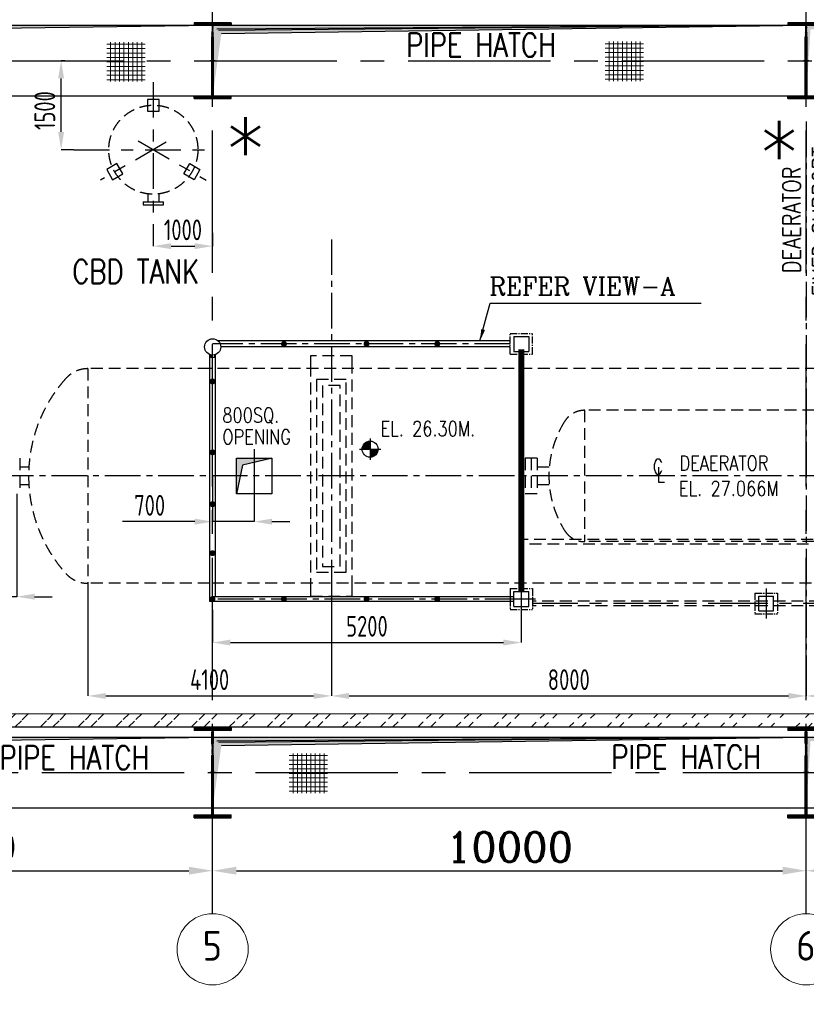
# Model space of a CAD drawing. Extents: x -11758 to 4934791, y -233543 to 1826789.
# Tile 41 of 256: x 63908 to 77159, y 214519 to 231116. Entities that reach past the tile are written whole.
import ezdxf
from ezdxf.enums import TextEntityAlignment as Align

# ---------------------------------------------------------------- set-up
doc = ezdxf.new("R2010")
doc.units = 0
doc.header["$LTSCALE"] = 800
doc.header["$MEASUREMENT"] = 0
for name, pattern in [('CENTER', [2, 1.25, -0.25, 0.25, -0.25]), ('CENTER2', [1.125, 0.75, -0.125, 0.125, -0.125]), ('CENTRE', [1.5, 0.75, -0.25, 0.25, -0.25]), ('HIDDEN', [0.375, 0.25, -0.125])]:
    doc.linetypes.add(name, pattern=pattern)
doc.layers.get('0').update_dxf_attribs({"linetype": 'CONTINUOUS'})
doc.layers.get('DEFPOINTS').update_dxf_attribs({"linetype": 'CONTINUOUS'})
for name, color, linetype in [('CEN', 2, 'CENTER'), ('CL', 2, 'CENTER2'), ('COL', 1, 'CENTER'), ('GRID', 8, 'CENTER'), ('HATCH', 9, 'CONTINUOUS'), ('LOGO', 7, 'CONTINUOUS'), ('MECH_EQ', 251, 'HIDDEN'), ('OBN', 1, 'CONTINUOUS'), ('PIPE', 1, 'CONTINUOUS'), ('PIPE OPENING HATCH', 7, 'CONTINUOUS'), ('STR', 2, 'CONTINUOUS'), ('WALL', 6, 'CONTINUOUS')]:
    doc.layers.add(name, color=color, linetype=linetype)
for name, color, linetype, lineweight in [('DIM', 4, 'CONTINUOUS', 15), ('T', 3, 'CONTINUOUS', 15), ('TEXT', 3, 'CONTINUOUS', 15)]:
    doc.layers.add(name, color=color, linetype=linetype, lineweight=lineweight)
doc.styles.add('ROMANC', font='romanc')
doc.styles.add('ROMANS', font='ISO9.shx', dxfattribs={"width": 0.8})
doc.styles.add('S1', font='SIMPLEX.SHX', dxfattribs={"height": 200})
doc.styles.add('S3', font='ROMANS1.SHX', dxfattribs={"width": 0.8})
doc.styles.get("Standard").update_dxf_attribs({"font": 'ISO9'})
doc.dimstyles.get("Standard").update_dxf_attribs({"dimtxt": 0.18, "dimasz": 0.18, "dimexe": 0.18, "dimexo": 0.0625, "dimgap": 0.09, "dimtad": 0, "dimtih": 1, "dimtoh": 1, "dimdec": 4, "dimzin": 0, "dimdsep": 46, "dimtxsty": 'Standard', "dimcen": 0.09, "dimadec": 0, "dimazin": 0, "dimtfac": 1, "dimtdec": 4, "dimtofl": 0, "dimtmove": 0, "dimatfit": 3, "dimfxl": 1, "dimtolj": 1, "dimtzin": 0, "dimarcsym": 0})
doc.dimstyles.new('STANDARD$0', dxfattribs={"dimtxt": 250, "dimasz": 200, "dimexe": 0, "dimexo": 0, "dimgap": 100, "dimtad": 1, "dimdec": 0, "dimzin": 0, "dimdsep": 46, "dimtxsty": 'S1', "dimcen": 0, "dimadec": 0, "dimazin": 0, "dimtfac": 1, "dimtdec": 0, "dimtmove": 2, "dimatfit": 3, "dimfxl": 1, "dimtolj": 1, "dimtzin": 0, "dimarcsym": 0})

# ---------------------------------------------------------------- blocks, each defined once
blk = doc.blocks.new('*D314')
at = {"layer": 'DEFPOINTS', "color": 0, "linetype": 'Continuous', "transparency": 16777216}
for p in [(57158, 216771), (67158, 216771), (67158, 216771)]:
    blk.add_point(p, dxfattribs=at)
at = {"layer": 'DIM', "color": 4, "linetype": 'Continuous', "lineweight": -2, "transparency": 16777216}
blk.add_line((57558, 216771), (66758, 216771), dxfattribs=at)
at = {"layer": 'DIM', "color": 4, "linetype": 'Continuous', "transparency": 16777216}
for points in [[(57558, 216838), (57558, 216705), (57158, 216771)], [(66758, 216838), (66758, 216705), (67158, 216771)]]:
    blk.add_solid(points, dxfattribs=at)
at = {"layer": 'DIM', "linetype": 'Continuous', "transparency": 16777216, "insert": (62785, 217171), "char_height": 500, "attachment_point": 5, "style": 'ROMANC'}
blk.add_mtext('\\A1;10000', dxfattribs=at)
blk = doc.blocks.new('*D315')
at = {"layer": 'DEFPOINTS', "color": 0, "linetype": 'Continuous', "transparency": 16777216}
for p in [(67158, 216771), (77158, 216771), (77158, 216771)]:
    blk.add_point(p, dxfattribs=at)
at = {"layer": 'DIM', "color": 4, "linetype": 'Continuous', "lineweight": -2, "transparency": 16777216}
blk.add_line((67558, 216771), (76758, 216771), dxfattribs=at)
at = {"layer": 'DIM', "color": 4, "linetype": 'Continuous', "transparency": 16777216}
for points in [[(67558, 216838), (67558, 216705), (67158, 216771)], [(76758, 216838), (76758, 216705), (77158, 216771)]]:
    blk.add_solid(points, dxfattribs=at)
at = {"layer": 'DIM', "linetype": 'Continuous', "transparency": 16777216, "insert": (72158, 217171), "char_height": 500, "attachment_point": 5, "style": 'ROMANC'}
blk.add_mtext('\\A1;10000', dxfattribs=at)
blk = doc.blocks.new('*D316')
at = {"layer": 'DEFPOINTS', "color": 0, "linetype": 'Continuous', "transparency": 16777216}
for p in [(77158, 216771), (87158, 216771), (87158, 216771)]:
    blk.add_point(p, dxfattribs=at)
at = {"layer": 'DIM', "color": 4, "linetype": 'Continuous', "lineweight": -2, "transparency": 16777216}
blk.add_line((77558, 216771), (86758, 216771), dxfattribs=at)
at = {"layer": 'DIM', "color": 4, "linetype": 'Continuous', "transparency": 16777216}
for points in [[(77558, 216838), (77558, 216705), (77158, 216771)], [(86758, 216838), (86758, 216705), (87158, 216771)]]:
    blk.add_solid(points, dxfattribs=at)
at = {"layer": 'DIM', "linetype": 'Continuous', "transparency": 16777216, "insert": (82158, 217171), "char_height": 500, "attachment_point": 5, "style": 'ROMANC'}
blk.add_mtext('\\A1;10000', dxfattribs=at)
blk = doc.blocks.new('A$C1C927E47')
at = {"layer": 'COL'}
h = blk.add_hatch(dxfattribs=at)
h.set_pattern_fill('ANSI31', color=256, scale=100, style=0)
h.paths.add_polyline_path([(16, 0), (0, 0), (0, -710), (16, -710)])
h.paths.add_polyline_path([(16, 710), (0, 710), (0, 0), (16, 0)])
h.paths.add_polyline_path([(0, 710), (-16, 710), (-16, 0), (0, 0)])
h.paths.add_polyline_path([(0, 0), (-16, 0), (-16, -710), (0, -710)])
h.paths.add_polyline_path([(-310, -710), (-310, -760), (0, -760), (0, -710)])
h.paths.add_polyline_path([(310, -760), (310, -710), (0, -710), (0, -760)])
h.paths.add_polyline_path([(310, 710), (310, 760), (0, 760), (0, 710)])
h.paths.add_polyline_path([(-310, 760), (-310, 710), (0, 710), (0, 760)])
for p, q in [((310, 760), (-310, 760)), ((-310, 760), (-310, 710)), ((310, 710), (-310, 710)), ((-16, -710), (-16, 710)), ((16, -710), (16, 710)), ((310, 760), (310, 710)), ((-310, -710), (310, -710)), ((-310, -760), (-310, -710)), ((-310, -760), (310, -760)), ((310, -760), (310, -710))]:
    blk.add_line(p, q, dxfattribs=at)
at = {"layer": 'COL', "color": 2}
for p, q in [((0, -792), (0, 792)), ((44, 0), (-44, 0)), ((44, 0), (-44, 0))]:
    blk.add_line(p, q, dxfattribs=at)
blk = doc.blocks.new('A$C14326149')
at = {"layer": 'COL'}
h = blk.add_hatch(dxfattribs=at)
h.set_pattern_fill('ANSI31', color=256, scale=100, style=0)
h.paths.add_polyline_path([(-310, -640), (-310, -600), (310, -600), (310, -640)])
h.paths.add_polyline_path([(310, 640), (310, 600), (-310, 600), (-310, 640)])
edge = h.paths.add_edge_path()
edge.add_line((-16, -600), (-16, 600))
edge.add_line((16, -600), (16, 600))
at = {"layer": 'COL', "color": 2}
for p, q in [((0, -672), (0, 672)), ((44, 0), (-44, 0))]:
    blk.add_line(p, q, dxfattribs=at)
at = {"layer": 'COL'}
for p, q in [((310, 640), (-310, 640)), ((-310, 640), (-310, 600)), ((310, 600), (-310, 600)), ((-16, -600), (-16, 600)), ((16, -600), (16, 600)), ((310, 640), (310, 600)), ((-310, -600), (310, -600)), ((-310, -640), (-310, -600)), ((-310, -640), (310, -640)), ((310, -640), (310, -600))]:
    blk.add_line(p, q, dxfattribs=at)
blk = doc.blocks.new('*D339')
at = {"layer": 'DEFPOINTS', "color": 0, "transparency": 16777216}
for p in [(69158, 221327), (77158, 220090), (77158, 219717)]:
    blk.add_point(p, dxfattribs=at)
at = {"layer": 'DIM', "color": 9, "lineweight": -2, "transparency": 16777216}
for p, q in [((69158, 221327), (69158, 219717)), ((77158, 220090), (77158, 219717)), ((69458, 219717), (76858, 219717))]:
    blk.add_line(p, q, dxfattribs=at)
at = {"layer": 'DIM', "color": 9, "transparency": 16777216}
for points in [[(69458, 219767), (69458, 219667), (69158, 219717)], [(76858, 219767), (76858, 219667), (77158, 219717)]]:
    blk.add_solid(points, dxfattribs=at)
at = {"layer": 'DIM', "transparency": 16777216, "insert": (73158, 219992), "char_height": 350, "attachment_point": 5, "style": 'ROMANS'}
blk.add_mtext('\\A1;8000', dxfattribs=at)
blk = doc.blocks.new('*D340')
at = {"layer": 'DEFPOINTS', "color": 0, "transparency": 16777216}
for p in [(65058, 221607), (69158, 221616), (69158, 219717)]:
    blk.add_point(p, dxfattribs=at)
at = {"layer": 'DIM', "color": 9, "lineweight": -2, "transparency": 16777216}
for p, q in [((65058, 221607), (65058, 219717)), ((69158, 221616), (69158, 219717)), ((65358, 219717), (68858, 219717))]:
    blk.add_line(p, q, dxfattribs=at)
at = {"layer": 'DIM', "color": 9, "transparency": 16777216}
for points in [[(65358, 219767), (65358, 219667), (65058, 219717)], [(68858, 219767), (68858, 219667), (69158, 219717)]]:
    blk.add_solid(points, dxfattribs=at)
at = {"layer": 'DIM', "transparency": 16777216, "insert": (67108, 219992), "char_height": 350, "attachment_point": 5, "style": 'ROMANS'}
blk.add_mtext('\\A1;4100', dxfattribs=at)
blk = doc.blocks.new('*D341')
at = {"layer": 'DEFPOINTS', "color": 0, "transparency": 16777216}
for p in [(77158, 220090), (85158, 220133), (77158, 219717)]:
    blk.add_point(p, dxfattribs=at)
at = {"layer": 'DIM', "color": 9, "lineweight": -2, "transparency": 16777216}
for p, q in [((77158, 220090), (77158, 219717)), ((85158, 220133), (85158, 219717)), ((84858, 219717), (77458, 219717))]:
    blk.add_line(p, q, dxfattribs=at)
at = {"layer": 'DIM', "color": 9, "transparency": 16777216}
for points in [[(77458, 219767), (77458, 219667), (77158, 219717)], [(84858, 219767), (84858, 219667), (85158, 219717)]]:
    blk.add_solid(points, dxfattribs=at)
at = {"layer": 'DIM', "transparency": 16777216, "insert": (80462, 220046), "char_height": 350, "attachment_point": 5, "style": 'ROMANS'}
blk.add_mtext('\\A1;8000', dxfattribs=at)
blk = doc.blocks.new('*D343')
at = {"layer": 'DEFPOINTS', "color": 0, "transparency": 16777216}
for p in [(64606, 230425), (64669, 230425), (64820, 228925)]:
    blk.add_point(p, dxfattribs=at)
at = {"layer": 'DIM', "color": 9, "lineweight": -2, "transparency": 16777216}
for p, q in [((64669, 230425), (64606, 230425)), ((64606, 229225), (64606, 230125)), ((64820, 228925), (64606, 228925))]:
    blk.add_line(p, q, dxfattribs=at)
at = {"layer": 'DIM', "color": 9, "transparency": 16777216}
for points in [[(64556, 230125), (64656, 230125), (64606, 230425)], [(64556, 229225), (64656, 229225), (64606, 228925)]]:
    blk.add_solid(points, dxfattribs=at)
at = {"layer": 'DIM', "transparency": 16777216, "insert": (64331, 229584), "char_height": 350, "attachment_point": 5, "rotation": 90, "style": 'ROMANS'}
blk.add_mtext('\\A1;1500', dxfattribs=at)
blk = doc.blocks.new('*D344')
at = {"layer": 'DEFPOINTS', "color": 0, "transparency": 16777216}
for p in [(66158, 227671), (67158, 227522), (67158, 227299)]:
    blk.add_point(p, dxfattribs=at)
at = {"layer": 'DIM', "color": 9, "lineweight": -2, "transparency": 16777216}
for p, q in [((66158, 227671), (66158, 227299)), ((67158, 227522), (67158, 227299)), ((66458, 227299), (66858, 227299))]:
    blk.add_line(p, q, dxfattribs=at)
at = {"layer": 'DIM', "color": 9, "transparency": 16777216}
for points in [[(66458, 227349), (66458, 227249), (66158, 227299)], [(66858, 227349), (66858, 227249), (67158, 227299)]]:
    blk.add_solid(points, dxfattribs=at)
at = {"layer": 'DIM', "transparency": 16777216, "insert": (66658, 227574), "char_height": 350, "attachment_point": 5, "style": 'ROMANS'}
blk.add_mtext('\\A1;1000', dxfattribs=at)
blk = doc.blocks.new('*D389')
at = {"layer": 'DEFPOINTS', "color": 0, "transparency": 16777216}
for p in [(67158, 223425), (67858, 223425), (67858, 222655)]:
    blk.add_point(p, dxfattribs=at)
at = {"layer": 'DIM', "color": 9, "lineweight": -2, "transparency": 16777216}
for p, q in [((67158, 223425), (67158, 222655)), ((67858, 223425), (67858, 222655)), ((66858, 222655), (65638, 222655)), ((67858, 222655), (67158, 222655)), ((68158, 222655), (68458, 222655))]:
    blk.add_line(p, q, dxfattribs=at)
at = {"layer": 'DIM', "color": 9, "transparency": 16777216}
for points in [[(66858, 222705), (66858, 222605), (67158, 222655)], [(68158, 222705), (68158, 222605), (67858, 222655)]]:
    blk.add_solid(points, dxfattribs=at)
at = {"layer": 'DIM', "transparency": 16777216, "insert": (66098, 222930), "char_height": 350, "attachment_point": 5, "style": 'ROMANS'}
blk.add_mtext('\\A1;700', dxfattribs=at)
blk = doc.blocks.new('*D390')
at = {"layer": 'DEFPOINTS', "color": 0, "transparency": 16777216}
for p in [(63858, 223125), (63408, 222615), (63858, 221390)]:
    blk.add_point(p, dxfattribs=at)
at = {"layer": 'DIM', "color": 9, "lineweight": -2, "transparency": 16777216}
for p, q in [((63858, 223125), (63858, 221390)), ((63408, 222615), (63408, 221390)), ((63108, 221390), (61888, 221390)), ((63858, 221390), (63408, 221390)), ((64158, 221390), (64458, 221390))]:
    blk.add_line(p, q, dxfattribs=at)
at = {"layer": 'DIM', "color": 9, "transparency": 16777216}
for points in [[(63108, 221440), (63108, 221340), (63408, 221390)], [(64158, 221440), (64158, 221340), (63858, 221390)]]:
    blk.add_solid(points, dxfattribs=at)
at = {"layer": 'DIM', "transparency": 16777216, "insert": (62348, 221665), "char_height": 350, "attachment_point": 5, "style": 'ROMANS'}
blk.add_mtext('\\A1;450', dxfattribs=at)
blk = doc.blocks.new('A$C22A02A94')
at = {"layer": 'HATCH', "const_width": 50, "flags": 128}
for points in [[(-8749, 7226, 1), (-8699, 7226, 1)], [(-7358, 7226, 1), (-7308, 7226, 1)], [(-6166, 7226, 1), (-6116, 7226, 1)], [(-9952, 6593, 1), (-9902, 6593, 1)], [(-9952, 5398, 1), (-9902, 5398, 1)], [(-9952, 4524, 1), (-9902, 4524, 1)], [(-9952, 3699, 1), (-9902, 3699, 1)], [(-9952, 2924, 1), (-9902, 2924, 1)], [(-8749, 2926, 1), (-8699, 2926, 1)], [(-7358, 2926, 1), (-7308, 2926, 1)], [(-6166, 2926, 1), (-6116, 2926, 1)]]:
    blk.add_lwpolyline(points, format="xyb", close=True, dxfattribs=at)
at = {"layer": 'MECH_EQ', "color": 1}
blk.add_line((-4773, 6186), (-4773, 6186), dxfattribs=at)
at = {"layer": 'PIPE', "color": 4, "linetype": 'CENTER2', "ltscale": 0.2}
for p, q in [((-4915, 7051), (-4915, 7401)), ((-4915, 7401), (-4535, 7401)), ((-4535, 7051), (-4535, 7401)), ((-4915, 7051), (-4535, 7051)), ((-4915, 3101), (-4535, 3101)), ((-4915, 3101), (-4915, 2751)), ((-4535, 3101), (-4535, 2751)), ((-4915, 2751), (-4535, 2751))]:
    blk.add_line(p, q, dxfattribs=at)
at = {"layer": 'PIPE', "color": 4}
for p, q in [((-4850, 7351), (-4600, 7351)), ((-4850, 7351), (-4850, 7101)), ((-4600, 7351), (-4600, 7101)), ((-4850, 7101), (-4600, 7101)), ((-4850, 2801), (-4850, 3051)), ((-4850, 3051), (-4600, 3051)), ((-4600, 2801), (-4600, 3051)), ((-4850, 2801), (-4600, 2801))]:
    blk.add_line(p, q, dxfattribs=at)
at = {"layer": 'PIPE', "color": 2, "linetype": 'CENTER2'}
for p, q in [((-4915, 7226), (-9925, 7226)), ((-4738, 2926), (-9925, 2926)), ((-4487, 2926), (-4963, 2926))]:
    blk.add_line(p, q, dxfattribs=at)
at = {"layer": 'PIPE'}
for p, q in [((-9881, 6995), (-9969, 6995)), ((-9955, 7042), (-9955, 6995)), ((-9895, 7042), (-9895, 6995))]:
    blk.add_line(p, q, dxfattribs=at)
at = {"layer": 'PIPE', "color": 4, "const_width": 100, "flags": 128}
blk.add_lwpolyline([(-4725, 3051), (-4725, 7135)], dxfattribs=at)
at = {"layer": 'PIPE'}
blk.add_circle((-9925, 7176), 137, dxfattribs=at)
at = {"layer": 'WALL'}
for p, q in [((-4915, 7276), (-9831, 7276)), ((-4915, 7176), (-9788, 7176)), ((-9975, 2886), (-9975, 7048)), ((-9875, 2961), (-9875, 7048)), ((-4852, 2886), (-9975, 2886)), ((-4852, 2961), (-9927, 2961))]:
    blk.add_line(p, q, dxfattribs=at)
blk = doc.blocks.new('*D401')
at = {"layer": 'DEFPOINTS', "color": 0, "transparency": 16777216}
for p in [(67158, 221167), (72358, 221175), (72358, 220617)]:
    blk.add_point(p, dxfattribs=at)
at = {"layer": 'DIM', "color": 9, "lineweight": -2, "transparency": 16777216}
for p, q in [((67158, 221167), (67158, 220617)), ((72358, 221175), (72358, 220617)), ((67458, 220617), (72058, 220617))]:
    blk.add_line(p, q, dxfattribs=at)
at = {"layer": 'DIM', "color": 9, "transparency": 16777216}
for points in [[(67458, 220667), (67458, 220567), (67158, 220617)], [(72058, 220667), (72058, 220567), (72358, 220617)]]:
    blk.add_solid(points, dxfattribs=at)
at = {"layer": 'DIM', "transparency": 16777216, "insert": (69758, 220892), "char_height": 350, "attachment_point": 5, "style": 'ROMANS'}
blk.add_mtext('\\A1;5200', dxfattribs=at)
blk = doc.blocks.new('A$C10F2367A')
at = {"layer": 'CEN'}
for p, q in [((-5550, 3650), (-5550, -2112)), ((-4550, 2775), (-4550, -2023)), ((-5850, -2150), (-14610, -2150)), ((-4675, -2150), (-5600, -2150))]:
    blk.add_line(p, q, dxfattribs=at)
at = {"layer": 'MECH_EQ', "color": 1}
for p, q in [((-5588, 3650), (2590, 3650)), ((-5588, 3650), (-5588, 2825)), ((-5513, 3575), (-5513, 2825)), ((-5513, 3575), (2590, 3575)), ((-3296, 3575), (-3296, 2775)), ((-3113, 3575), (-3113, 2775)), ((-2930, 3575), (-2930, 2775)), ((-2747, 3575), (-2747, 2775)), ((-2564, 3575), (-2564, 2775)), ((-2381, 3575), (-2381, 2775)), ((-2198, 3575), (-2198, 2775)), ((-2015, 3575), (-2015, 2775)), ((-1832, 3575), (-1832, 2775)), ((-1649, 3575), (-1649, 2775)), ((-1466, 3575), (-1466, 2775)), ((-156, 3575), (-156, 2775)), ((27, 3575), (27, 2775)), ((210, 3575), (210, 2775)), ((393, 3575), (393, 2775)), ((576, 3575), (576, 2775)), ((759, 3575), (759, 2775)), ((942, 3575), (942, 2775)), ((1125, 3575), (1125, 2775)), ((1308, 3575), (1308, 2775)), ((1491, 3575), (1491, 2775)), ((1674, 3575), (1674, 2775)), ((1857, 3575), (1857, 2775)), ((2040, 3575), (2040, 2775)), ((2223, 3575), (2223, 2775)), ((2406, 3575), (2406, 2775)), ((2589, 3650), (2589, 2700)), ((-5588, 2785), (-5588, -2112)), ((-5513, 2785), (-5513, -2112)), ((-4588, 2775), (-4588, -2023)), ((-4588, 2775), (-3661, 2775)), ((-4513, 2700), (-4513, -2023)), ((-3662, 2700), (-4513, 2700)), ((-3661, 2775), (2590, 2775)), ((2590, 2700), (-3661, 2700)), ((-5686, -1072), (-14763, -1072)), ((-5761, -1147), (-14763, -1147)), ((-5761, -1147), (-5761, -2025)), ((-5686, -1072), (-5686, -2025)), ((-5588, -1312), (-5686, -1312)), ((-5588, -1387), (-5686, -1387)), ((-5850, -2112), (-14610, -2112)), ((-4675, -2112), (-5600, -2112)), ((-5850, -2187), (-14610, -2187)), ((-4675, -2187), (-5600, -2187))]:
    blk.add_line(p, q, dxfattribs=at)
at = {"layer": 'PIPE', "color": 2, "linetype": 'CENTER2'}
for p, q in [((2590, 3917), (2590, 2433)), ((-3548, 3732), (-3548, 3418)), ((-1207, 3732), (-1207, 3418)), ((-332, 3732), (-332, 3418)), ((-3548, 2932), (-3548, 2617)), ((-1207, 2932), (-1207, 2618)), ((-332, 2932), (-332, 2618)), ((-14800, -1823), (-14800, -2477)), ((-10675, -1899), (-10675, -2401))]:
    blk.add_line(p, q, dxfattribs=at)
at = {"layer": 'PIPE', "color": 4}
for p, q in [((-3585, 3500), (-3585, 3650)), ((-3585, 3650), (-3510, 3650)), ((-3510, 3500), (-3585, 3500)), ((-3575, 3510), (-3575, 3640)), ((-3575, 3640), (-3520, 3640)), ((-3520, 3510), (-3575, 3510)), ((-3510, 3650), (-3510, 3650)), ((-3510, 3500), (-3510, 3500)), ((-1169, 3650), (-1244, 3650)), ((-1244, 3650), (-1244, 3650)), ((-1244, 3500), (-1169, 3500)), ((-1244, 3500), (-1244, 3500)), ((-1179, 3640), (-1234, 3640)), ((-1234, 3510), (-1179, 3510)), ((-1179, 3510), (-1179, 3640)), ((-1169, 3500), (-1169, 3650)), ((-294, 3650), (-369, 3650)), ((-369, 3650), (-369, 3650)), ((-369, 3500), (-294, 3500)), ((-369, 3500), (-369, 3500)), ((-304, 3640), (-359, 3640)), ((-359, 3510), (-304, 3510)), ((-304, 3510), (-304, 3640)), ((-294, 3500), (-294, 3650)), ((-5676, 2575), (-5676, 2825)), ((-5676, 2825), (-5426, 2825)), ((-5426, 2575), (-5426, 2825)), ((-3585, 2700), (-3585, 2850)), ((-3585, 2850), (-3510, 2850)), ((-3575, 2710), (-3575, 2840)), ((-3575, 2840), (-3520, 2840)), ((-3510, 2850), (-3510, 2850)), ((-1169, 2850), (-1244, 2850)), ((-1244, 2850), (-1244, 2850)), ((-1179, 2840), (-1234, 2840)), ((-1179, 2710), (-1179, 2840)), ((-1169, 2700), (-1169, 2850)), ((-294, 2850), (-369, 2850)), ((-369, 2850), (-369, 2850)), ((-304, 2840), (-359, 2840)), ((-304, 2710), (-304, 2840)), ((-294, 2700), (-294, 2850)), ((-3510, 2700), (-3585, 2700)), ((-3520, 2710), (-3575, 2710)), ((-3510, 2700), (-3510, 2700)), ((-1244, 2700), (-1169, 2700)), ((-1244, 2700), (-1244, 2700)), ((-1234, 2710), (-1179, 2710)), ((-369, 2700), (-294, 2700)), ((-369, 2700), (-369, 2700)), ((-359, 2710), (-304, 2710)), ((-5676, 2575), (-5426, 2575)), ((-10800, -2275), (-10800, -2025)), ((-10800, -2025), (-10550, -2025)), ((-10550, -2275), (-10550, -2025)), ((-5850, -2275), (-5850, -2025)), ((-5850, -2025), (-5600, -2025)), ((-5600, -2275), (-5600, -2025)), ((-4675, -2273), (-4675, -2023)), ((-4675, -2023), (-4425, -2023)), ((-4425, -2273), (-4425, -2023)), ((-10800, -2275), (-10550, -2275)), ((-5850, -2275), (-5600, -2275)), ((-4675, -2273), (-4425, -2273))]:
    blk.add_line(p, q, dxfattribs=at)
at = {"layer": 'PIPE', "color": 4, "linetype": 'CENTER2', "ltscale": 0.2}
for p, q in [((-5741, 2875), (-5361, 2875)), ((-5741, 2875), (-5741, 2525)), ((-5361, 2875), (-5361, 2525)), ((-5741, 2525), (-5361, 2525)), ((-10865, -1975), (-10485, -1975)), ((-10865, -1975), (-10865, -2325)), ((-10485, -1975), (-10485, -2325)), ((-5915, -1975), (-5535, -1975)), ((-5915, -1975), (-5915, -2325)), ((-5535, -1975), (-5535, -2325)), ((-4740, -1973), (-4360, -1973)), ((-4740, -1973), (-4740, -2323)), ((-4360, -1973), (-4360, -2323)), ((-4740, -2323), (-4360, -2323)), ((-10865, -2325), (-10485, -2325)), ((-5915, -2325), (-5535, -2325))]:
    blk.add_line(p, q, dxfattribs=at)
at = {"layer": 'PIPE', "color": 4}
for points in [[(-3663, 3690), (-3433, 3690), (-3433, 3460), (-3663, 3460)], [(-1092, 3690), (-1322, 3690), (-1322, 3460), (-1092, 3460)], [(-217, 3690), (-447, 3690), (-447, 3460), (-217, 3460)], [(2740, 2575), (2740, 3775), (2440, 3775), (2440, 2575)], [(-3663, 2890), (-3433, 2890), (-3433, 2660), (-3663, 2660)], [(-1092, 2890), (-1322, 2890), (-1322, 2660), (-1092, 2660)], [(-217, 2890), (-447, 2890), (-447, 2660), (-217, 2660)]]:
    blk.add_lwpolyline(points, close=True, dxfattribs=at)
for centre, start, end in [((-3520, 3650), 270, 0), ((-3520, 3500), 0, 90), ((-1234, 3650), 180, 270), ((-1234, 3500), 90, 180), ((-359, 3650), 180, 270), ((-359, 3500), 90, 180), ((-3520, 2850), 270, 0), ((-1234, 2850), 180, 270), ((-359, 2850), 180, 270), ((-3520, 2700), 0, 90), ((-1234, 2700), 90, 180), ((-359, 2700), 90, 180)]:
    blk.add_arc(centre, 10, start, end, dxfattribs=at)
at = {"layer": 'STR'}
blk.add_line((933, 3196), (1345, 3196), dxfattribs=at)
blk.add_solid([(1083, 3146), (1083, 3246), (783, 3196)], dxfattribs=at)
at = {"layer": 'TEXT', "flags": 128}
for points in [[(-5263, 2383), (-4813, 2383)], [(-5218, 1978), (-5218, 2428)], [(-5128, 1978), (-5128, 2428)], [(-5128, 1978), (-5128, 2428)], [(-5038, 1978), (-5038, 2428)], [(-5038, 1978), (-5038, 2428)], [(-4948, 1978), (-4948, 2428)], [(-4858, 1978), (-4858, 2428)], [(-5263, 2293), (-4813, 2293)], [(-5263, 2200), (-4813, 2200)], [(-5263, 2113), (-4813, 2113)], [(-5263, 2023), (-4813, 2023)]]:
    blk.add_lwpolyline(points, dxfattribs=at)

msp = doc.modelspace()

# ---------------------------------------------------------------- hatches: boundary and pattern name
at = {"layer": 'DIM'}
h = msp.add_hatch(dxfattribs=at)
h.set_pattern_fill('ANSI37', color=256, scale=600, angle=45, style=0)
h.set_pattern_definition([(90, (34839.07, 182178.8), (-75, 1e-14), []), (180, (34839.07, 182178.8), (-1e-14, -75), [])])
h.paths.add_polyline_path([(66021.7, 230738.6), (65373.5, 230738.6), (65373.5, 230072.2), (66021.7, 230072.2)])
h = msp.add_hatch(dxfattribs=at)
h.set_pattern_fill('ANSI37', color=256, scale=600, angle=45, style=0)
h.set_pattern_definition([(90, (43236.48, 182186.33), (-75, 1e-14), []), (180, (43236.48, 182186.33), (-1e-14, -75), [])])
h.paths.add_polyline_path([(74419.1, 230746.2), (73770.9, 230746.2), (73770.9, 230079.7), (74419.1, 230079.7)])
h = msp.add_hatch(dxfattribs=at)
h.set_pattern_fill('ANSI37', color=256, scale=600, angle=45, style=0)
h.set_pattern_definition([(90, (37912.68, 170186.39), (-75, 1e-14), []), (180, (37912.68, 170186.39), (-1e-14, -75), [])])
h.paths.add_polyline_path([(69095.3, 218746.2), (68447.1, 218746.2), (68447.1, 218079.8), (69095.3, 218079.8)])
at = {"layer": 'HATCH'}
h = msp.add_hatch(dxfattribs=at)
h.set_pattern_fill('ANSI32', color=256, scale=1200, style=0)
h.set_pattern_definition([(45, (10026.35, 94961.3), (-318.198, 318.198), []), (45, (10238.5, 94961.3), (-318.198, 318.198), [])])
edge = h.paths.add_edge_path()
edge.add_line((24758.4, 219424.4), (97042.7, 219413.5))
edge.add_line((24528.4, 219194.8), (97042.7, 219195))
at = {"layer": 'OBN'}
msp.add_hatch(color=256, dxfattribs=at).paths.add_polyline_path([(68158.1, 223707.6), (68158.1, 223724.8), (67559.7, 223723.3), (67558.1, 223124.8), (67660.2, 223605.8)])
at = {"layer": 'PIPE OPENING HATCH', "lineweight": -2}
for points in [[(57230.3, 230955), (57158.4, 229824.8), (57158.4, 231023.1), (67158.4, 231023.1)], [(67230.3, 230955), (67158.4, 229824.8), (67158.4, 231023.1), (77158.4, 231023.1)], [(77230.3, 230955), (77158.4, 229824.8), (77158.4, 231023.1), (87158.4, 231023.1)], [(57230.3, 218955.1), (57158.4, 217824.8), (57158.4, 219023.2), (67158.4, 219023.2)], [(67230.3, 218955.1), (67158.4, 217824.8), (67158.4, 219023.2), (77158.4, 219023.2)], [(77230.3, 218955.1), (77158.4, 217824.8), (77158.4, 219023.2), (87158.4, 219023.2)]]:
    msp.add_hatch(color=1, dxfattribs=at).paths.add_polyline_path(points)
at = {"layer": 'PIPE OPENING HATCH'}
h = msp.add_hatch(color=1, dxfattribs=at)
h.paths.add_polyline_path([(57242, 230424.8), (57174.4, 230424.8), (57174.4, 229939.7)])
h.paths.add_polyline_path([(67158.4, 231024.8), (57174.4, 231024.8), (57174.4, 230424.8), (57202.4, 230424.8), (57242, 230424.8), (57305.8, 230882.9)])
for points in [[(77145.9, 231024.8), (67257.9, 230934.1), (67170.9, 229824.8), (67170.9, 231024.8)], [(77145.9, 219024.8), (67257.9, 218934.2), (67170.9, 217824.8), (67170.9, 219024.8)]]:
    msp.add_hatch(color=1, dxfattribs=at).paths.add_polyline_path(points)
h = msp.add_hatch(color=1, dxfattribs=at)
h.paths.add_polyline_path([(67242, 230424.8), (67174.4, 230424.8), (67174.4, 229939.7)])
h.paths.add_polyline_path([(77158.4, 231024.8), (67174.4, 231024.8), (67174.4, 230424.8), (67202.4, 230424.8), (67242, 230424.8), (67305.8, 230882.9)])
h = msp.add_hatch(color=1, dxfattribs=at)
h.paths.add_polyline_path([(57242, 218424.8), (57174.4, 218424.8), (57174.4, 217939.7)])
h.paths.add_polyline_path([(67158.4, 219024.8), (57174.4, 219024.8), (57174.4, 218424.8), (57202.4, 218424.8), (57242, 218424.8), (57305.8, 218883)])
h = msp.add_hatch(color=1, dxfattribs=at)
h.paths.add_polyline_path([(67242, 218424.8), (67174.4, 218424.8), (67174.4, 217939.7)])
h.paths.add_polyline_path([(77158.4, 219024.8), (67174.4, 219024.8), (67174.4, 218424.8), (67202.4, 218424.8), (67242, 218424.8), (67305.8, 218883)])

# ---------------------------------------------------------------- linework, layer by layer
at = {"color": 0, "linetype": 'ByBlock'}
for p, q in [((69810.2, 224056.6), (69810.2, 223696.6)), ((69630.2, 223876.6), (69990.2, 223876.6))]:
    msp.add_line(p, q, dxfattribs=at)
at = {"color": 0, "linetype": 'ByBlock', "const_width": 135}
for points in [[(69810.2, 223944.1, 0.4142136), (69742.7, 223876.6, 1)], [(69810.2, 223809.1, 0.4142136), (69877.7, 223876.6, 1)]]:
    msp.add_lwpolyline(points, format="xyb", dxfattribs=at)
at = {"color": 0, "linetype": 'ByBlock'}
msp.add_circle((69810.2, 223876.6), 135, dxfattribs=at)
at = {"layer": 'CL'}
for p, q in [((77158.4, 229397.8), (77158.4, 220089.9)), ((69158.4, 227412.6), (69158.4, 221327.4)), ((67858.1, 223874.8), (67858.1, 222974.8)), ((91143.1, 223424.8), (60135.6, 223424.8))]:
    msp.add_line(p, q, dxfattribs=at)
at = {"layer": 'GRID', "linetype": 'CENTER2', "ltscale": 4}
for p, q in [((67158.4, 216046.8), (67158.4, 247237.4)), ((77158.4, 216046.8), (77158.4, 232647.4)), ((23649.7, 230424.8), (121204, 230424.8)), ((24680.1, 218424.8), (121251.1, 218424.9))]:
    msp.add_line(p, q, dxfattribs=at)
at = {"layer": 'MECH_EQ', "color": 9, "linetype": 'CENTRE'}
for p, q in [((66158.4, 230065.1), (66158.4, 227671.4)), ((66377.8, 229050.8), (65269.3, 228410.8)), ((65904.2, 229072.1), (67049.6, 228410.8)), ((64820.3, 228924.8), (67058.2, 228924.8))]:
    msp.add_line(p, q, dxfattribs=at)
at = {"layer": 'MECH_EQ', "linetype": 'ByBlock'}
for p, q in [((65990.7, 228044.4), (66328.2, 228044.4)), ((66065.7, 228174.8), (66065.7, 228044.4)), ((66253.2, 228174.8), (66253.2, 228044.4)), ((65990.7, 227994.4), (66328.2, 227994.4))]:
    msp.add_line(p, q, dxfattribs=at)
at = {"layer": 'MECH_EQ'}
for p, q in [((65990.7, 228044.4), (65990.7, 227994.4)), ((66328.2, 227994.4), (66328.2, 228044.4)), ((67108.4, 225233.8), (65057.6, 225233.8)), ((65058.4, 225233.8), (65058.4, 221606.8)), ((73423.4, 224531.8), (73423.4, 222317.8)), ((63908.4, 223724.8), (63908.4, 223124.8)), ((72623.4, 223724.8), (72423.4, 223724.8)), ((72423.4, 223724.8), (72423.4, 223124.8)), ((72523.4, 223724.8), (72523.4, 223124.8)), ((72623.4, 223724.8), (72623.4, 223124.8)), ((64062.9, 223574.8), (63908.4, 223574.8)), ((72829.9, 223574.8), (72623.4, 223574.8)), ((64062.9, 223274.8), (63908.4, 223274.8)), ((72829.9, 223274.8), (72623.4, 223274.8)), ((72623.4, 223124.8), (72423.4, 223124.8)), ((80893.4, 222317.8), (73426.5, 222317.8)), ((67108.4, 221615.8), (65057.6, 221615.8))]:
    msp.add_line(p, q, dxfattribs=at)
at = {"layer": 'MECH_EQ', "linetype": 'HIDDEN'}
for p, q in [((81538.9, 225233.8), (67108.4, 225233.8)), ((68908.4, 225048.8), (68908.4, 221800.8)), ((69408.4, 225048.8), (68908.4, 225048.8)), ((69008.4, 224948.8), (69008.4, 221900.8)), ((69308.4, 224948.8), (69008.4, 224948.8)), ((69308.4, 221900.8), (69308.4, 224948.8)), ((69408.4, 221800.8), (69408.4, 225048.8)), ((80893.4, 224531.8), (73426.5, 224531.8)), ((69008.4, 221900.8), (69308.4, 221900.8)), ((68908.4, 221800.8), (69408.4, 221800.8)), ((82645.5, 221615.8), (67108.4, 221615.8))]:
    msp.add_line(p, q, dxfattribs=at)
at = {"layer": 'MECH_EQ'}
for points in [[(66059.2, 229572), (66259.2, 229572.9), (66258.4, 229772.9), (66058.4, 229772)], [(66059.2, 229572), (66259.2, 229572.9), (66258.4, 229772.9), (66058.4, 229772)], [(65647.3, 228516.5), (65547.3, 228689.7), (65374.1, 228589.7), (65474.1, 228416.5)], [(66671.6, 228516.5), (66771.6, 228689.7), (66944.8, 228589.7), (66844.8, 228416.5)]]:
    msp.add_lwpolyline(points, close=True, dxfattribs=at)
for points in [[(69508.4, 225449.8), (68808.4, 225449.8), (68808.4, 225299.8)], [(69508.4, 225299.8), (69508.4, 225449.8)], [(68808.4, 221549.8), (68808.4, 221399.8), (69508.4, 221399.8), (69508.4, 221549.8)]]:
    msp.add_lwpolyline(points, dxfattribs=at)
for points in [[(65057.6, 225233.8, 0.2136836), (64684.6, 225066.7, 0.3813922), (64684.6, 221782.8, 0.2136836), (65057.6, 221615.8)], [(73087.5, 224344.1, 0.2873434), (73087.5, 222505.4)]]:
    msp.add_lwpolyline(points, format="xyb", dxfattribs=at)
at = {"layer": 'MECH_EQ', "linetype": 'HIDDEN'}
for points in [[(68808.4, 225299.8), (68808.4, 221549.8)], [(69508.4, 221549.8), (69508.4, 225299.8)]]:
    msp.add_lwpolyline(points, dxfattribs=at)
at = {"layer": 'MECH_EQ'}
msp.add_circle((66159.4, 228924.8), 750, dxfattribs=at)
for centre, start, end in [((73426.5, 224131.8), 90, 147.93669), ((73426.5, 222717.8), 212.06331, 270)]:
    msp.add_arc(centre, 400, start, end, dxfattribs=at)
at = {"layer": 'OBN'}
for p, q in [((68158.1, 223724.8), (67660.2, 223605.8)), ((67660.2, 223605.8), (67558.1, 223124.8))]:
    msp.add_line(p, q, dxfattribs=at)
msp.add_lwpolyline([(67558.1, 223724.8), (68158.1, 223724.8), (68158.1, 223124.8), (67558.1, 223124.8)], close=True, dxfattribs=at)
at = {"layer": 'PIPE OPENING HATCH', "color": 1, "lineweight": -2}
for p, q in [((57158.4, 231024.8), (67158.4, 231024.8)), ((67158.4, 231024.8), (77158.4, 231024.8)), ((77158.4, 231023.1), (67230.3, 230955)), ((77158.4, 231024.8), (87158.4, 231024.8)), ((57158.4, 219024.8), (67158.4, 219024.8)), ((67158.4, 219024.8), (77158.4, 219024.8)), ((77158.4, 219023.2), (67230.3, 218955.1)), ((77158.4, 219024.8), (87158.4, 219024.8))]:
    msp.add_line(p, q, dxfattribs=at)
at = {"layer": 'PIPE OPENING HATCH', "color": 1}
for p, q in [((57305.8, 230882.9), (67158.4, 231024.8)), ((67170.9, 231024.8), (77145.9, 231024.8)), ((77145.9, 231024.8), (67257.9, 230934.1)), ((67305.8, 230882.9), (77158.4, 231024.8)), ((57305.8, 218883), (67158.4, 219024.8)), ((67170.9, 219024.8), (77145.9, 219024.8)), ((77145.9, 219024.8), (67257.9, 218934.2)), ((67305.8, 218883), (77158.4, 219024.8))]:
    msp.add_line(p, q, dxfattribs=at)
for points in [[(57158.4, 231024.8), (67158.4, 231024.8), (67158.4, 229824.8), (57158.4, 229824.8)], [(67158.4, 231024.8), (77158.4, 231024.8), (77158.4, 229824.8), (67158.4, 229824.8)], [(77158.4, 231024.8), (87158.4, 231024.8), (87158.4, 229824.8), (77158.4, 229824.8)], [(57158.4, 219024.8), (67158.4, 219024.8), (67158.4, 217824.8), (57158.4, 217824.8)], [(67158.4, 219024.8), (77158.4, 219024.8), (77158.4, 217824.8), (67158.4, 217824.8)], [(77158.4, 219024.8), (87158.4, 219024.8), (87158.4, 217824.8), (77158.4, 217824.8)]]:
    msp.add_lwpolyline(points, close=True, dxfattribs=at)
at = {"layer": 'TEXT'}
for centre in [(67158.4, 215446.8), (77158.4, 215446.8)]:
    msp.add_circle(centre, 600, dxfattribs=at)
at = {"layer": 'WALL'}
for p, q in [((24758.4, 219424.8), (97042.7, 219413.5)), ((24528.4, 219194.8), (97042.7, 219195))]:
    msp.add_line(p, q, dxfattribs=at)

# ---------------------------------------------------------------- block references
at = {"layer": 'DIM'}
for name, p in [('A$C14326149', (67158.4, 230424.8)), ('A$C14326149', (77158.4, 230424.8)), ('A$C10F2367A', (87158.4, 223424.8)), ('A$C22A02A94', (77083.4, 218424.8))]:
    msp.add_blockref(name, p, dxfattribs=at)
at = {"layer": 'HATCH'}
for p in [(67158.4, 218424.8), (77158.4, 218424.8)]:
    msp.add_blockref('A$C1C927E47', p, dxfattribs=at)

# ---------------------------------------------------------------- texts
at = {"layer": 'LOGO', "color": 4, "style": 'ROMANC'}
msp.add_text('REFER VIEW-A', height=300, dxfattribs=at).set_placement((71817.6, 226473.4))
at = {"layer": 'T', "style": 'S3', "width": 0.8}
for s, height, p in [('PIPE HATCH', 400, (70419, 230489.4)), ('CBD TANK', 400, (64794.4, 226671.1)), ('800SQ.', 250, (67321.8, 224325.7)), ('EL. 26.30M.', 250, (69986.3, 224097.1)), ('OPENING', 250, (67321.8, 223958.4)), ('DEAERATOR', 250, (75021.2, 223514.7)), ('C', 250, (74570.9, 223456.3)), ('L', 250, (74632.5, 223320.7)), ('EL. 27.066M', 250, (75013.6, 223090.1)), ('PIPE HATCH', 400, (63570.6, 218476.7)), ('PIPE HATCH', 400, (73875.2, 218489.5))]:
    msp.add_text(s, height=height, dxfattribs=at).set_placement(p)
at = {"layer": 'T', "insert": (71528.1, 30531.2), "char_height": 300, "attachment_point": 1, "rotation": 90, "style": 'ROMANC'}
msp.add_mtext_dynamic_manual_height_columns('\\pi747.71;SWGR TO BE PLACED ON RAISED \\P\\pi1590.6;CHEQUERED PLATE FLOOR', width=9452.561, gutter_width=2000, heights=[0], dxfattribs=at)
at = {"layer": 'T', "insert": (76762.5, 226429.8), "char_height": 300, "width": 2855.548, "attachment_point": 1, "rotation": 90, "style": 'S3'}
msp.add_mtext('\\pi410.63;DEAERATOR \\P\\pi22.06;FIXED SUPPORT', dxfattribs=at)
at = {"layer": 'T', "char_height": 300, "attachment_point": 1, "style": 'S3'}
for s, insert, width in [('\\pi152.64;MACHINE ROOM \\P\\pi421.21;AT EL.24.5M', (30530.5, 228722.5), 3025.285), ('\\pi131.43;ROOF OF AIR  \\P\\pi2.0464e-012;WASHER ROOM \\P\\pi102.86;AT EL. 29.0M', (52552.8, 223120.6), 2605.714), ('\\pi78.246;PW TANK AT \\P\\pi369.67;EL. 29.0M', (47582.6, 222784.9), 2465.063)]:
    msp.add_mtext(s, dxfattribs=dict(at, insert=insert, width=width))
at = {"layer": 'TEXT', "style": 'ROMANC'}
for p in [(67327.2, 228671.1), (76315.5, 228606.8)]:
    msp.add_text('*', height=1125, dxfattribs=at).set_placement(p)
at = {"layer": 'TEXT', "style": 'ROMANS'}
for s, p in [('5', (67152.5, 215505.8)), ('6', (77152.5, 215505.8))]:
    msp.add_text(s, height=500, dxfattribs=at).set_placement(p, align=Align.MIDDLE)

# ---------------------------------------------------------------- dimensions: what is measured, and where the dimension line sits
at = {"layer": 'DIM'}
for base, p1, p2, angle, picture, middle in [((64606.5, 230424.8), (64820.3, 228924.8), (64668.6, 230424.8), 90, '*D343', (64331.5, 229584.1)), ((77158.4, 219717.3), (85158.4, 220133), (77158.4, 220089.9), 180, '*D341', (80461.7, 220046))]:
    dim = msp.add_linear_dim(base=base, p1=p1, p2=p2, angle=angle, dimstyle='STANDARD$0', override={"dimtxt": 350, "dimasz": 300, "dimtxsty": 'ROMANS', "dimclrd": 9, "dimclre": 9, "dimclrt": 256, "dimtix": 1}, dxfattribs=at)
    dim.commit()
    dim.dimension.update_dxf_attribs({"geometry": picture, "text_midpoint": middle, "dimtype": 160})
for base, p1, p2, override, picture, middle in [((67158.4, 227298.5), (66158.4, 227671.4), (67158.4, 227521.9), {"dimtxt": 350, "dimasz": 300, "dimtxsty": 'ROMANS', "dimclrd": 9, "dimclre": 9, "dimclrt": 256, "dimtix": 1}, '*D344', (66658.4, 227573.5)), ((67858.1, 222655.3), (67158.4, 223424.8), (67858.1, 223424.8), {"dimtxt": 350, "dimasz": 300, "dimtxsty": 'ROMANS', "dimclrd": 9, "dimclre": 9, "dimclrt": 256, "dimtix": 1, "dimtmove": 0}, '*D389', (66098.4, 222655.3)), ((63858.4, 221390.1), (63408.4, 222614.8), (63858.4, 223124.8), {"dimtxt": 350, "dimasz": 300, "dimtxsty": 'ROMANS', "dimclrd": 9, "dimclre": 9, "dimclrt": 256, "dimtix": 1, "dimtmove": 0}, '*D390', (62348.4, 221390.1))]:
    dim = msp.add_linear_dim(base=base, p1=p1, p2=p2, dimstyle='STANDARD$0', override=override, dxfattribs=at)
    dim.commit()
    dim.dimension.update_dxf_attribs({"geometry": picture, "text_midpoint": middle, "dimtype": 160})
for base, p1, p2, picture, middle in [((69158.4, 219717.3), (65058.4, 221606.8), (69158.4, 221615.8), '*D340', (67108.4, 219992.3)), ((77158.4, 219717.3), (69158.4, 221327.4), (77158.4, 220089.9), '*D339', (73158.4, 219992.3)), ((72358.4, 220616.8), (67158.4, 221167), (72358.4, 221175.4), '*D401', (69758.4, 220891.8))]:
    dim = msp.add_linear_dim(base=base, p1=p1, p2=p2, dimstyle='STANDARD$0', override={"dimtxt": 350, "dimasz": 300, "dimtxsty": 'ROMANS', "dimclrd": 9, "dimclre": 9, "dimclrt": 256, "dimtix": 1}, dxfattribs=at)
    dim.commit()
    dim.dimension.update_dxf_attribs({"geometry": picture, "text_midpoint": middle})
at = {"layer": 'DIM', "linetype": 'Continuous'}
dim = msp.add_linear_dim(base=(67158.4, 216771.5), p1=(57158.4, 216771.5), p2=(67158.4, 216771.5), dimstyle='STANDARD$0', override={"dimscale": 100, "dimtxt": 5, "dimasz": 4, "dimgap": 1.5, "dimtxsty": 'ROMANC', "dimclrd": 4, "dimclre": 256, "dimclrt": 256, "dimtix": 1}, dxfattribs=at)
dim.commit()
dim.dimension.update_dxf_attribs({"geometry": '*D314', "text_midpoint": (62785.1, 217171.5), "dimtype": 160})
for base, p1, p2, picture, middle in [((77158.4, 216771.5), (67158.4, 216771.5), (77158.4, 216771.5), '*D315', (72158.4, 217171.5)), ((87158.4, 216771.5), (77158.4, 216771.5), (87158.4, 216771.5), '*D316', (82158.4, 217171.5))]:
    dim = msp.add_linear_dim(base=base, p1=p1, p2=p2, dimstyle='STANDARD$0', override={"dimscale": 100, "dimtxt": 5, "dimasz": 4, "dimgap": 1.5, "dimtxsty": 'ROMANC', "dimclrd": 4, "dimclre": 256, "dimclrt": 256, "dimtix": 1}, dxfattribs=at)
    dim.commit()
    dim.dimension.update_dxf_attribs({"geometry": picture, "text_midpoint": middle})

# ---------------------------------------------------------------- leaders
at = {"layer": 'DIM'}
msp.add_leader([(71662.2, 225700.4), (71835.2, 226337.3), (75389.6, 226337.3)], dimstyle='Standard', override={"dimscale": 100, "dimtxt": 2, "dimasz": 2, "dimexe": 0, "dimexo": 0, "dimgap": 0.6, "dimtad": 0, "dimtih": 0, "dimtoh": 0, "dimdec": 0, "dimtxsty": 'ROMANS', "dimcen": 0, "dimclrd": 2, "dimclre": 2, "dimclrt": 2, "dimtdec": 0, "dimtix": 1, "dimtofl": 1, "dimtmove": 2, "dimfxl": 0.5}, dxfattribs=at)

doc.saveas('drawing.dxf')
